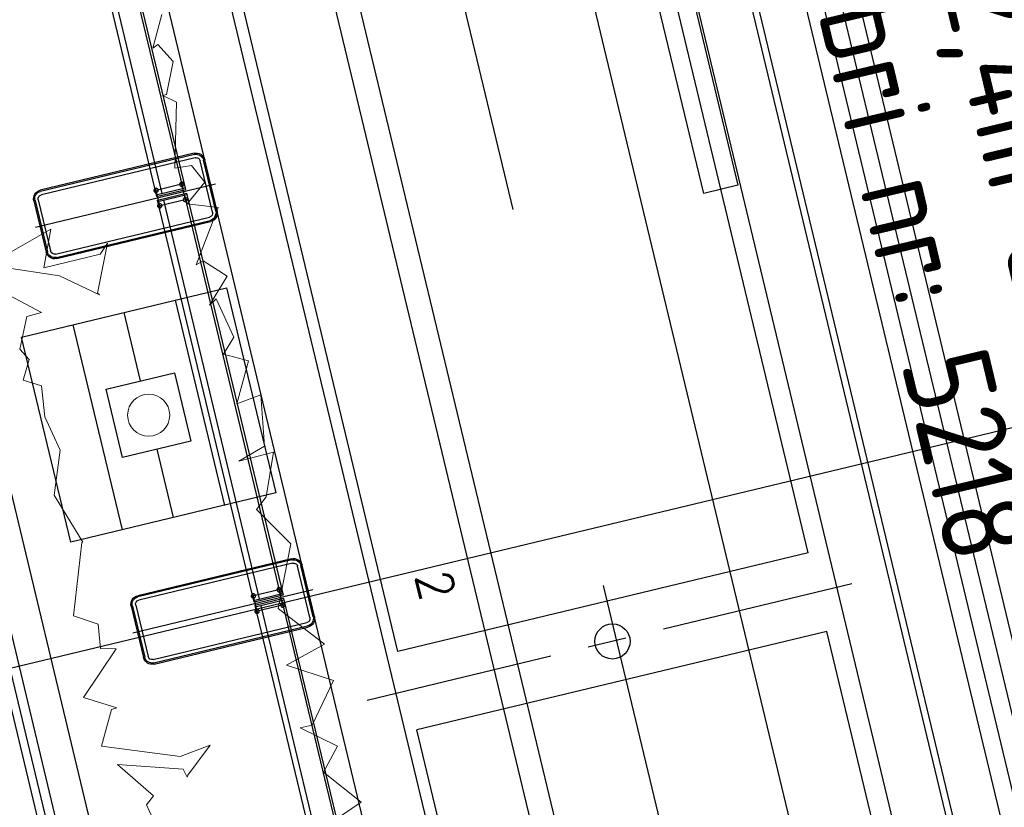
# Model space of a CAD drawing. Header units: millimetres. Extents: x 96940 to 101272, y 432237 to 434659.
# Tile 251 of 256: x 97309.81 to 97315.41, y 433523.45 to 433527.93. Entities that reach past the tile are written whole.
import ezdxf
from ezdxf.enums import TextEntityAlignment as Align

# ---------------------------------------------------------------- set-up
doc = ezdxf.new("R2010")
doc.units = ezdxf.units.MM
for name, pattern in [('CENTER', [35.225022, 22.015639, -4.403128, 4.403128, -4.403128]), ('DASHDOT', [25.4, 12.7, -6.35, 0, -6.35]), ('DASHED', [19.05, 12.7, -6.35])]:
    doc.linetypes.add(name, pattern=pattern)
for name, color, linetype in [('citadis', 7, 'Continuous'), ('NW_BOOM_LEIVORM', 3, 'Continuous'), ('NW_BOOMROOSTER_BGSV', 15, 'Continuous'), ('Ondergrond_Nieuw_IP', 8, 'Continuous'), ('R_BN_N_Halte_ABRI', 2, 'Continuous'), ('R_BN_N_Kabels_en_leidingen_maatvoering', 1, 'Continuous'), ('R_BN_T_N_Citadis', 2, 'Continuous'), ('R_BN_T_N_Halte_Blindengeleidelijn', 9, 'Continuous'), ('R_BN_T_N_Halte_Geleidepad_Markering-maatvoering', 1, 'Continuous'), ('R_BN_T_N_Halte_Hekwerk', 7, 'Continuous'), ('R_BN_T_N_Halte_Hekwerk over het hele perron', 7, 'Continuous'), ('R_BN_T_N_Halte_Perron', 7, 'Continuous'), ('R_BN_T_N_Halte_Perron-Maatvoering', 7, 'Continuous'), ('R_BN_T_N_Hartspoor', 1, 'CENTER'), ('R_BN_T_N_Kokersysteem_laagspanning', 2, 'DASHED'), ('R_BN_T_N_Kokersysteem_signaal', 2, 'DASHDOT'), ('R_BN_T_N_Spoor', 3, 'Continuous'), ('R_BN_T_N_Verkanting_Maatvoering', 7, 'Continuous'), ('R_BN_T_N_Verticaal alignement', 7, 'Continuous')]:
    doc.layers.add(name, color=color, linetype=linetype)
doc.styles.get("Standard").update_dxf_attribs({"font": 'romans.shx'})
doc.dimstyles.new('RET 1-500', dxfattribs={"dimtxt": 1, "dimasz": 1, "dimexe": 0.3, "dimexo": 0, "dimgap": 0.3, "dimtad": 1, "dimdec": 3, "dimzin": 1, "dimtxsty": 'Standard', "dimcen": 0, "dimclrd": 1, "dimclre": 1, "dimclrt": 7, "dimaunit": 2, "dimadec": 4, "dimazin": 0, "dimtfac": 1, "dimtdec": 3, "dimtofl": 0, "dimtmove": 0, "dimatfit": 0, "dimfxl": 1, "dimarcsym": 0})

# ---------------------------------------------------------------- blocks, each defined once
blk = doc.blocks.new('boomrooster model rijn 2')
at = {"color": 15, "linetype": 'ByBlock', "lineweight": -2, "ltscale": 0.5}
blk.add_line((97084.1739, 433637.3915), (97084.174, 433637.7912), dxfattribs=at)
for points in [[(97083.5734, 433636.591), (97083.5729, 433637.791), (97084.7729, 433637.7915), (97084.7734, 433636.5915), (97083.5734, 433636.591)], [(97083.9738, 433636.9917), (97083.974, 433637.3916), (97084.3738, 433637.3914), (97084.3737, 433636.9915)]]:
    blk.add_lwpolyline(points, close=True, dxfattribs=at)
for points in [[(97083.8743, 433636.591), (97083.8747, 433637.7915)], [(97084.4729, 433636.5914), (97084.4733, 433637.7914)], [(97084.1737, 433636.9916), (97084.1736, 433636.5912)]]:
    blk.add_lwpolyline(points, dxfattribs=at)
blk = doc.blocks.new('*U32')
at = {"layer": 'R_BN_T_N_Citadis', "color": 9, "linetype": 'CENTER', "ltscale": 0.05}
blk.add_line((-13.7958, -1.3997), (-13.7958, 1.4363), dxfattribs=at)
at = {"layer": 'R_BN_T_N_Citadis', "color": 9, "linetype": 'Continuous'}
for p, q in [((-18.05, 1.2), (-14.0255, 1.2)), ((-14.0255, -1.2), (-14.0255, 1.2)), ((-13.566, 1.2), (-7.781, 1.2)), ((-13.566, -1.2), (-13.566, 1.2)), ((-18.05, -1.2), (-14.0255, -1.2)), ((-13.566, -1.2), (-7.781, -1.2))]:
    blk.add_line(p, q, dxfattribs=at)
at = {"layer": 'R_BN_T_N_Citadis', "color": 9}
for p, q in [((-11.4391, -1.3), (-11.4391, -1.1)), ((-11.4391, -1.1), (-9.8912, -1.1)), ((-9.8912, -1.3), (-11.4391, -1.3))]:
    blk.add_line(p, q, dxfattribs=at)
blk.add_circle((-13.7958, 0), 0.1, dxfattribs=at)
at = {"layer": 'R_BN_T_N_Citadis', "color": 9, "linetype": 'Continuous', "width": 0.933333}
blk.add_text('2', height=0.2, rotation=180, dxfattribs=at).set_placement((-13.1702, 0.9037), align=Align.MIDDLE_LEFT)
blk = doc.blocks.new('FUNDERINGSVOET_KLEIN')
at = {"layer": 'R_BN_T_N_Halte_Hekwerk over het hele perron', "color": 1, "ltscale": 0.5}
for p, q in [((-0.15, 0), (0.15, 0)), ((-0.2, -0.95), (-0.2, -0.05)), ((-0.193, -0.95), (-0.193, -0.05)), ((-0.1737, -0.95), (-0.1737, -0.05)), ((-0.15, -0.007), (0.15, -0.007)), ((-0.15, -0.0263), (0.15, -0.0263)), ((0.1737, -0.05), (0.1737, -0.95)), ((0.193, -0.05), (0.193, -0.95)), ((0.2, -0.05), (0.2, -0.95)), ((0.15, -0.9737), (-0.15, -0.9737)), ((0.15, -0.993), (-0.15, -0.993)), ((0.15, -1), (-0.15, -1))]:
    blk.add_line(p, q, dxfattribs=at)
at = {"layer": 'R_BN_T_N_Halte_Hekwerk over het hele perron', "color": 1, "ltscale": 0.1}
for p, q in [((0, 0.0269), (0, -1.0262)), ((-0.06, -0.16), (0.06, -0.16)), ((-0.045, -0.145), (-0.045, -0.325)), ((0.045, -0.145), (0.045, -0.325)), ((-0.06, -0.31), (0.06, -0.31))]:
    blk.add_line(p, q, dxfattribs=at)
for centre in [(-0.045, -0.16), (0.045, -0.16), (-0.045, -0.31), (0.045, -0.31)]:
    blk.add_circle(centre, 0.012, dxfattribs=at)
at = {"layer": 'R_BN_T_N_Halte_Hekwerk over het hele perron', "color": 1, "ltscale": 0.5}
for centre, radius, start, end in [((-0.15, -0.05), 0.05, 90, 180), ((-0.15, -0.05), 0.043, 90, 180), ((-0.15, -0.05), 0.0237, 90, 180), ((0.15, -0.05), 0.05, 0, 90), ((0.15, -0.05), 0.043, 0, 90), ((0.15, -0.05), 0.0237, 0, 90), ((-0.15, -0.95), 0.05, 180, 270), ((-0.15, -0.95), 0.043, 180, 270), ((-0.15, -0.95), 0.0237, 180, 270), ((0.15, -0.95), 0.05, 270, 0), ((0.15, -0.95), 0.043, 270, 0), ((0.15, -0.95), 0.0237, 270, 0)]:
    blk.add_arc(centre, radius, start, end, dxfattribs=at)
blk = doc.blocks.new('*U35')
at = {"layer": 'R_BN_N_Halte_ABRI'}
blk.add_lwpolyline([(0, 0), (7.5, 0), (7.5, 2.4), (0, 2.4)], close=True, dxfattribs=at)
blk = doc.blocks.new('*D177')
at = {"layer": 'Defpoints', "color": 0, "transparency": 16777216}
for p in [(97296.6348, 433569.8182), (97251.8443, 433559.0453), (97321.432, 433466.7187)]:
    blk.add_point(p, dxfattribs=at)
at = {"layer": 'R_BN_T_N_Verkanting_Maatvoering', "color": 1, "lineweight": -2, "transparency": 16777216}
for p, q in [((97296.6348, 433569.8182), (97251.5526, 433558.9751)), ((97276.4076, 433456.9181), (97252.0781, 433558.073)), ((97321.432, 433466.7187), (97276.3498, 433455.8757))]:
    blk.add_line(p, q, dxfattribs=at)
at = {"layer": 'R_BN_T_N_Verkanting_Maatvoering', "color": 1, "transparency": 16777216}
for points in [[(97252.2402, 433558.112), (97251.9161, 433558.034), (97251.8443, 433559.0453)], [(97276.5696, 433456.9571), (97276.2455, 433456.8791), (97276.6414, 433455.9458)]]:
    blk.add_solid(points, dxfattribs=at)
at = {"layer": 'R_BN_T_N_Verkanting_Maatvoering', "color": 7, "transparency": 16777216, "insert": (97262.7953, 433517.6477), "char_height": 1, "attachment_point": 5, "rotation": 283.5237}
blk.add_mtext('In deze zone 1cm verkanting toepassen', dxfattribs=at)
blk = doc.blocks.new('*D318')
at = {"layer": 'Defpoints', "color": 0, "transparency": 16777216}
for p in [(97307.9754, 433573.1282), (97332.3871, 433507.0067), (97324.3197, 433505.0693)]:
    blk.add_point(p, dxfattribs=at)
at = {"layer": 'R_BN_T_N_Halte_Perron-Maatvoering', "color": 1, "lineweight": -2, "transparency": 16777216}
for p, q in [((97307.9754, 433573.1282), (97316.0428, 433575.0655)), ((97324.3197, 433505.0693), (97332.3871, 433507.0067))]:
    blk.add_line(p, q, dxfattribs=at)
at = {"layer": 'R_BN_T_N_Halte_Perron-Maatvoering', "color": 1, "lineweight": 9, "transparency": 16777216}
blk.add_line((97316.1012, 433574.8225), (97332.3287, 433507.2498), dxfattribs=at)
at = {"layer": 'R_BN_T_N_Halte_Perron-Maatvoering', "color": 1, "transparency": 16777216}
for points in [[(97316.1417, 433574.8322), (97316.0606, 433574.8127), (97316.0428, 433575.0655)], [(97332.3692, 433507.2595), (97332.2882, 433507.24), (97332.3871, 433507.0067)]]:
    blk.add_solid(points, dxfattribs=at)
at = {"layer": 'R_BN_T_N_Halte_Perron-Maatvoering', "color": 7, "transparency": 16777216, "insert": (97324.0374, 433542.9531), "char_height": 0.35, "attachment_point": 5, "rotation": 283.5038}
blk.add_mtext('70.00', dxfattribs=at)
blk = doc.blocks.new('*D370')
at = {"layer": 'Defpoints', "color": 0, "transparency": 16777216}
for p in [(97311.1803, 433540.9402), (97320.0414, 433504.0419), (97317.6391, 433503.465)]:
    blk.add_point(p, dxfattribs=at)
at = {"layer": 'R_BN_T_N_Halte_Geleidepad_Markering-maatvoering', "color": 1, "lineweight": -2, "transparency": 16777216}
for p, q in [((97311.1803, 433540.9402), (97308.778, 433540.3633)), ((97308.8364, 433540.1202), (97317.5808, 433503.7081)), ((97320.0414, 433504.0419), (97317.6391, 433503.465))]:
    blk.add_line(p, q, dxfattribs=at)
at = {"layer": 'R_BN_T_N_Halte_Geleidepad_Markering-maatvoering', "color": 1, "transparency": 16777216}
for points in [[(97308.8769, 433540.1299), (97308.7959, 433540.1105), (97308.778, 433540.3633)], [(97317.6213, 433503.7178), (97317.5402, 433503.6983), (97317.6391, 433503.465)]]:
    blk.add_solid(points, dxfattribs=at)
at = {"layer": 'R_BN_T_N_Halte_Geleidepad_Markering-maatvoering', "color": 7, "transparency": 16777216, "insert": (97313.8365, 433520.62), "char_height": 0.35, "attachment_point": 5, "rotation": 283.5038}
blk.add_mtext('37,95', dxfattribs=at)
blk = doc.blocks.new('*D432')
at = {"layer": 'Defpoints', "color": 0, "transparency": 16777216}
for p in [(97305.8032, 433539.6489), (97313.3314, 433508.3007), (97310.9253, 433507.7229)]:
    blk.add_point(p, dxfattribs=at)
at = {"layer": 'R_BN_T_N_Halte_Geleidepad_Markering-maatvoering', "color": 1, "lineweight": -2, "transparency": 16777216}
for p, q in [((97305.8032, 433539.6489), (97303.397, 433539.071)), ((97303.4554, 433538.828), (97310.8669, 433507.966)), ((97313.3314, 433508.3007), (97310.9253, 433507.7229))]:
    blk.add_line(p, q, dxfattribs=at)
at = {"layer": 'R_BN_T_N_Halte_Geleidepad_Markering-maatvoering', "color": 1, "transparency": 16777216}
for points in [[(97303.4959, 433538.8377), (97303.4149, 433538.8182), (97303.397, 433539.071)], [(97310.9074, 433507.9757), (97310.8264, 433507.9562), (97310.9253, 433507.7229)]]:
    blk.add_solid(points, dxfattribs=at)
at = {"layer": 'R_BN_T_N_Halte_Geleidepad_Markering-maatvoering', "color": 7, "transparency": 16777216, "insert": (97310.1052, 433512.4581), "char_height": 0.35, "attachment_point": 5, "rotation": 283.5038}
blk.add_mtext('32,24', dxfattribs=at)
blk = doc.blocks.new('*D544')
at = {"layer": 'Defpoints', "color": 0, "transparency": 16777216}
for p in [(97312.9963, 433539.3735), (97327.5939, 433525.3958), (97316.966, 433522.8435)]:
    blk.add_point(p, dxfattribs=at)
at = {"layer": 'R_BN_N_Kabels_en_leidingen_maatvoering', "color": 1, "lineweight": -2, "transparency": 16777216}
for p, q in [((97312.9963, 433539.3735), (97323.6243, 433541.9258)), ((97323.706, 433541.5855), (97327.5122, 433525.7361)), ((97316.966, 433522.8435), (97327.5939, 433525.3958))]:
    blk.add_line(p, q, dxfattribs=at)
at = {"layer": 'R_BN_N_Kabels_en_leidingen_maatvoering', "color": 1, "transparency": 16777216}
for points in [[(97323.7627, 433541.5991), (97323.6493, 433541.5719), (97323.6243, 433541.9258)], [(97327.5689, 433525.7498), (97327.4555, 433525.7225), (97327.5939, 433525.3958)]]:
    blk.add_solid(points, dxfattribs=at)
at = {"layer": 'R_BN_N_Kabels_en_leidingen_maatvoering', "color": 7, "transparency": 16777216, "insert": (97327.0328, 433530.7098), "char_height": 1, "attachment_point": 5, "rotation": 283.5038}
blk.add_mtext('17,00', dxfattribs=at)
blk = doc.blocks.new('*D545')
at = {"layer": 'Defpoints', "color": 0, "transparency": 16777216}
for p in [(97312.819, 433539.0841), (97329.3629, 433525.5738), (97316.7887, 433522.5541)]:
    blk.add_point(p, dxfattribs=at)
at = {"layer": 'R_BN_N_Kabels_en_leidingen_maatvoering', "color": 1, "lineweight": -2, "transparency": 16777216}
for p, q in [((97312.819, 433539.0841), (97325.3932, 433542.1038)), ((97325.475, 433541.7635), (97329.2812, 433525.9141)), ((97316.7887, 433522.5541), (97329.3629, 433525.5738))]:
    blk.add_line(p, q, dxfattribs=at)
at = {"layer": 'R_BN_N_Kabels_en_leidingen_maatvoering', "color": 1, "transparency": 16777216}
for points in [[(97325.5317, 433541.7771), (97325.4182, 433541.7499), (97325.3932, 433542.1038)], [(97329.3379, 433525.9278), (97329.2245, 433525.9005), (97329.3629, 433525.5738)]]:
    blk.add_solid(points, dxfattribs=at)
at = {"layer": 'R_BN_N_Kabels_en_leidingen_maatvoering', "color": 7, "transparency": 16777216, "insert": (97327.9906, 433534.2658), "char_height": 1, "attachment_point": 5, "rotation": 283.5038}
blk.add_mtext('17,00', dxfattribs=at)

msp = doc.modelspace()

# ---------------------------------------------------------------- hatches: boundary and pattern name
at = {"layer": 'Ondergrond_Nieuw_IP'}
h = msp.add_hatch(dxfattribs=at)
h.set_pattern_fill('DSV5_19', color=256, scale=0.5, style=0)
h.set_pattern_definition([(160.346175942, (0.4395, 0.23445), (-4.499999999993, 1.499999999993), [0.17415, -22.124953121]), (57.99461679, (0.1875, 1.10155), (4.49999999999, 7.500000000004), [0.221115, -13.929856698]), (139.76364169, (1.3761, 1.23405), (-9.000000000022, 7.499999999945), [0.1512, -25.392879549]), (90, (1.376, 1.0564), (-1.5, 9e-17), [0.177555, -1.322445]), (5.856013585, (1.15425, 0.498), (43.4999999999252, 4.5000000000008), [0.22965, -58.5772373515]), (102.200468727, (1.44735, 0.22275), (-7.4999999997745, 34.5000000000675), [0.3057, -56.4767796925]), (130.601294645, (0.94335, 0.3516), (-1.5, 1.5), [0.162, -13.667316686]), (114.44395478, (0.7676, 1.1074), (-1.499999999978, 3.00000000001), [0.2124, -17.9121689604]), (155.376435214, (0.67965, 1.3008), (-16.499999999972, 7.49999999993), [0.15465, -39.446486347]), (28.810793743, (1.1985, 0.9588), (13.499999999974, 7.499999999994), [0.202635, -34.0355016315]), (173.884496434, (0.6328, 0.8965), (-28.499999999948, 2.999999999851), [0.33, -41.910383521]), (157.166345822, (0.3339, 0.08763), (-17.99999999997, 7.500000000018), [0.19695, -30.726342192]), (11.309932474, (0.7207, 0.45117), (6, 1.5), [0.11951, -7.5290192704]), (17.878696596, (0.30465, 1.2891), (4.4999999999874, 1.500000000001), [0.24645, -48.6130424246]), (154.653824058, (1.1985, 0.9588), (-25.49999999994, 12.000000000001), [0.1866, -31.3490940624]), (175.601294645, (1.09575, 0.3399), (-1.499999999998, 4e-14), [0.15285, -19.4047572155]), (40.601294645, (0.6387, 0.8907), (1.499999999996, 1.5), [0.108045, -13.721271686]), (51.842773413, (1.03125, 1.04535), (10.499999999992, 13.500000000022), [0.3639, -26.342840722]), (72.255328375, (0.72075, 0.9609), (10.499999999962, 32.999999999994), [0.15375, -39.219464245]), (54.162347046, (0.33405, 0.087885), (7.499999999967, 10.499999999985), [0.18045, -33.124954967]), (69.44395478, (0.54495, 0.10547), (1.499999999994, 4.500000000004), [0.25035, -12.565655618]), (69.67686317, (1.09575, 0.3399), (10.4999999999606, 28.4999999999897), [0.16875, -43.0197901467]), (21.447736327, (1.16595, 0.11133), (7.499999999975, 3.0000000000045), [0.30255, -44.8222768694]), (9.46232221, (0.8847, 0.06445), (7.5, 1.5), [0.28515, -8.8389937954]), (51.709836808, (0.63285, 0.3399), (16.4999999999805, 21.000000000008), [0.14184, -36.1693153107]), (124.508522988, (0.3045, 0.9315), (-13.500000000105, 19.499999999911), [0.2064, -28.9183317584]), (47.489552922, (0.1524, 0.1641), (14.999999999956, 16.50000000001), [0.18255, -24.235680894]), (173.018942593, (0.88485, 0.064575), (-61.4999999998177, 7.500000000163), [0.33645, -73.712520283])])
h.paths.add_polyline_path([(97330.26984, 433506.62984), (97346.51407, 433510.53089), (97346.30391, 433511.40601), (97330.9348, 433507.71512), (97310.85477, 433591.32985, -0.0596941), (97309.22114, 433605.2962), (97308.95039, 433605.17041, -0.0039806), (97308.32141, 433604.88426, 0.0579611), (97309.97965, 433591.11969)])

# ---------------------------------------------------------------- linework, layer by layer
at = {"layer": 'NW_BOOM_LEIVORM', "color": 15, "linetype": 'Continuous', "lineweight": 13}
for p, q in [((97310.56899, 433527.77023), (97310.62048, 433527.9622)), ((97310.59833, 433527.79158), (97310.56899, 433527.77023)), ((97310.68556, 433527.69461), (97310.59833, 433527.79158)), ((97310.64756, 433527.50696), (97310.68556, 433527.69461)), ((97310.62563, 433527.50111), (97310.64756, 433527.50696)), ((97310.62563, 433527.50111), (97310.70452, 433527.46373)), ((97310.70452, 433527.46373), (97310.69401, 433527.08828)), ((97310.69401, 433527.08828), (97310.78914, 433527.10351)), ((97310.78914, 433527.10351), (97310.8653, 433527.00826)), ((97310.8653, 433527.00826), (97310.76443, 433526.88571)), ((97310.9421, 433526.86409), (97310.76443, 433526.88571)), ((97310.81578, 433526.53817), (97310.9421, 433526.86409)), ((97309.99013, 433526.7409), (97309.71104, 433526.58135)), ((97309.99013, 433526.7409), (97309.94951, 433526.5215)), ((97310.25549, 433526.37715), (97310.31115, 433526.66179)), ((97310.26936, 433526.59907), (97310.31115, 433526.66179)), ((97309.94951, 433526.5215), (97310.26936, 433526.59907)), ((97310.81578, 433526.53817), (97310.8564, 433526.56139)), ((97310.8564, 433526.56139), (97310.99209, 433526.47412)), ((97309.71368, 433526.52431), (97310.03941, 433526.47633)), ((97310.03941, 433526.47633), (97310.2656, 433526.36703)), ((97310.99209, 433526.47412), (97310.89117, 433526.3089)), ((97309.93639, 433526.26791), (97309.68446, 433526.40022)), ((97310.2656, 433526.36703), (97310.25549, 433526.37715)), ((97310.89117, 433526.3089), (97310.93047, 433526.34444)), ((97310.93047, 433526.34444), (97311.02964, 433526.12745)), ((97309.93639, 433526.26791), (97309.8519, 433526.24537)), ((97309.8519, 433526.24537), (97309.8139, 433526.05771)), ((97311.02964, 433526.12745), (97310.97118, 433526.02972)), ((97309.8139, 433526.05771), (97309.86628, 433525.99948)), ((97311.11354, 433525.99161), (97310.97118, 433526.02972)), ((97309.83252, 433525.88314), (97309.86628, 433525.99948)), ((97311.04812, 433525.74771), (97311.11354, 433525.99161)), ((97309.93597, 433525.85011), (97309.83252, 433525.88314)), ((97309.93597, 433525.85011), (97309.95458, 433525.67431)), ((97311.04812, 433525.74771), (97311.1843, 433525.79874)), ((97311.1843, 433525.79874), (97311.2059, 433525.50604)), ((97309.95458, 433525.67431), (97310.04234, 433525.484)), ((97310.04234, 433525.484), (97310.00765, 433525.22718)), ((97311.2059, 433525.50604), (97311.05982, 433525.42171)), ((97311.25594, 433525.47211), (97311.05982, 433525.42171)), ((97311.21427, 433525.2177), (97311.25594, 433525.47211)), ((97310.00765, 433525.22718), (97310.17086, 433524.96077)), ((97311.15928, 433525.1462), (97311.21427, 433525.2177)), ((97311.15928, 433525.1462), (97311.35457, 433524.95082)), ((97310.11741, 433524.54123), (97310.16587, 433524.95819)), ((97310.16587, 433524.95819), (97310.17086, 433524.96077)), ((97311.35457, 433524.95082), (97311.28257, 433524.58269)), ((97311.54669, 433524.3794), (97311.28257, 433524.58269)), ((97310.25884, 433524.49407), (97310.11741, 433524.54123)), ((97310.27102, 433524.35599), (97310.25884, 433524.49407)), ((97310.36015, 433524.35387), (97310.17609, 433524.07765)), ((97310.36015, 433524.35387), (97310.27102, 433524.35599)), ((97311.33025, 433524.26091), (97311.54669, 433524.3794)), ((97311.59748, 433524.17312), (97311.33025, 433524.26091)), ((97311.47535, 433523.91928), (97311.59748, 433524.17312)), ((97310.17609, 433524.07765), (97310.36397, 433524.0175)), ((97310.36397, 433524.0175), (97310.33419, 433524.00782)), ((97310.33419, 433524.00782), (97310.27705, 433523.79998)), ((97311.40808, 433523.90349), (97311.47535, 433523.91928)), ((97311.62109, 433523.80039), (97311.40808, 433523.90349)), ((97310.27705, 433523.79998), (97310.7246, 433523.74054)), ((97310.7246, 433523.74054), (97310.89527, 433523.80502)), ((97310.89527, 433523.80502), (97310.76831, 433523.63566)), ((97311.54016, 433523.65184), (97311.62109, 433523.80039)), ((97310.36956, 433523.69564), (97310.74282, 433523.66912)), ((97310.57418, 433523.5171), (97310.36956, 433523.69564)), ((97310.74282, 433523.66912), (97310.76553, 433523.62292)), ((97310.76831, 433523.63566), (97310.76553, 433523.62292)), ((97311.54016, 433523.65184), (97311.75463, 433523.48094)), ((97310.53425, 433523.46605), (97310.57418, 433523.5171)), ((97310.61289, 433523.29021), (97310.53425, 433523.46605)), ((97311.75463, 433523.48094), (97311.53744, 433523.3328))]:
    msp.add_line(p, q, dxfattribs=at)
msp.add_circle((97310.54581, 433525.6833), 0.11975, dxfattribs=at)
at = {"layer": 'R_BN_T_N_Halte_Blindengeleidelijn', "ltscale": 0.01}
for p, q in [((97318.68952, 433510.95587), (97305.63236, 433565.32683)), ((97318.59229, 433510.93252), (97311.37474, 433540.98689)), ((97318.40704, 433510.84742), (97311.18027, 433540.94019)), ((97318.50427, 433510.87077), (97311.27751, 433540.96354)), ((97306.09486, 433539.71893), (97313.61389, 433508.40916)), ((97305.99762, 433539.69558), (97313.51665, 433508.38581))]:
    msp.add_line(p, q, dxfattribs=at)
at = {"layer": 'R_BN_T_N_Halte_Hekwerk', "color": 7}
for p, q in [((97310.19503, 433529.2405), (97310.7397, 433526.97248)), ((97310.62302, 433526.94446), (97310.07835, 433529.21248)), ((97310.58898, 433526.93629), (97310.75428, 433526.97599)), ((97310.76362, 433526.93709), (97310.59832, 433526.8974)), ((97310.74904, 433526.93359), (97311.2937, 433524.66557)), ((97311.17702, 433524.63755), (97310.63236, 433526.90557)), ((97311.14299, 433524.62938), (97311.30829, 433524.66908)), ((97311.31763, 433524.63018), (97311.15233, 433524.59049)), ((97311.73102, 433522.33064), (97311.18636, 433524.59866)), ((97311.30304, 433524.62668), (97311.8477, 433522.35866))]:
    msp.add_line(p, q, dxfattribs=at)
for points in [[(97310.75662, 433526.96626), (97310.20728, 433529.25373), (97310.04198, 433529.21403), (97310.59132, 433526.92657)], [(97311.14532, 433524.61966), (97310.59599, 433526.90712), (97310.76129, 433526.94682), (97311.31062, 433524.65935)], [(97311.86462, 433522.35244), (97311.31529, 433524.63991), (97311.14999, 433524.60021), (97311.69932, 433522.31275)]]:
    msp.add_lwpolyline(points, close=True, dxfattribs=at)
at = {"layer": 'R_BN_T_N_Halte_Perron'}
for p, q in [((97319.74968, 433503.97182), (97303.40538, 433572.03068)), ((97319.45797, 433503.90177), (97303.11367, 433571.96062)), ((97316.9493, 433503.29931), (97300.605, 433571.35817)), ((97316.60898, 433503.21758), (97300.26467, 433571.27644))]:
    msp.add_line(p, q, dxfattribs=at)
at = {"layer": 'R_BN_T_N_Hartspoor', "ltscale": 0.5}
msp.add_line((97324.95742, 433475.47727), (97296.44493, 433594.20539), dxfattribs=at)
at = {"layer": 'R_BN_T_N_Kokersysteem_laagspanning', "ltscale": 0.3}
msp.add_line((97298.69003, 433571.41263), (97315.24502, 433502.38147), dxfattribs=at)
at = {"layer": 'R_BN_T_N_Kokersysteem_signaal', "color": 2, "linetype": 'DASHDOT', "ltscale": 0.3}
msp.add_line((97298.45665, 433571.35666), (97315.01163, 433502.3255), dxfattribs=at)
at = {"layer": 'R_BN_T_N_Spoor'}
for p, q in [((97300.21887, 433581.56307), (97323.88214, 433483.02751)), ((97298.82354, 433581.22798), (97322.48681, 433482.69242))]:
    msp.add_line(p, q, dxfattribs=at)
at = {"layer": 'R_BN_T_N_Verticaal alignement', "color": 1}
msp.add_lwpolyline([(97280.94567, 433517.32652), (97329.09908, 433528.89054)], dxfattribs=at)

# ---------------------------------------------------------------- block references
at = {"layer": 'citadis', "color": 3, "linetype": 'Continuous', "ltscale": 0.05, "rotation": 103.5038322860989}
msp.add_blockref('*U32', (97309.96335, 433537.81028), dxfattribs=at)
at = {"layer": 'NW_BOOMROOSTER_BGSV', "rotation": 193.4794364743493}
msp.add_blockref('boomrooster model rijn 2', (90641.15149, 877847.71731), dxfattribs=at)
at = {"layer": 'R_BN_N_Halte_ABRI', "color": 1, "rotation": 103.5038322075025}
msp.add_blockref('*U35', (97317.58872, 433523.39782), dxfattribs=at)
at = {"layer": 'R_BN_T_N_Halte_Hekwerk over het hele perron', "xscale": -1, "rotation": 283.5038322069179}
for p in [(97310.89995, 433526.9904), (97311.45395, 433524.68349)]:
    msp.add_blockref('FUNDERINGSVOET_KLEIN', p, dxfattribs=at)

# ---------------------------------------------------------------- texts
at = {"layer": 'R_BN_N_Halte_ABRI', "color": 6, "linetype": 'Continuous', "ltscale": 0.05, "insert": (97315.54324, 433528.24097), "char_height": 0.5, "width": 28.9225442, "attachment_point": 1, "rotation": 283.38109}
msp.add_mtext('{\\Fiso|c0;\\C7;2,4m dak}', dxfattribs=at)
at = {"layer": 'R_BN_T_N_Halte_Perron-Maatvoering', "insert": (97314.76209, 433528.40365), "char_height": 0.5, "width": 28.9225442, "attachment_point": 1, "rotation": 283.38109}
msp.add_mtext('{\\Fiso|c0;\\C7;abri nr: 5218}', dxfattribs=at)

# ---------------------------------------------------------------- dimensions: what is measured, and where the dimension line sits
at = {"layer": 'R_BN_N_Kabels_en_leidingen_maatvoering', "color": 1}
for base, p1, p2, angle, picture, middle in [((97329.36292, 433525.57382), (97312.81898, 433539.08413), (97316.78866, 433522.55411), 283.50385, '*D545', (97327.31454, 433534.10343)), ((97327.59394, 433525.39582), (97312.99631, 433539.37354), (97316.96598, 433522.84352), 283.50383, '*D544', (97326.35678, 433530.54742))]:
    dim = msp.add_linear_dim(base=base, p1=p1, p2=p2, angle=angle, dimstyle='RET 1-500', override={"dimasz": 0.35, "dimexe": 0, "dimgap": 0.1, "dimdec": 2, "dimzin": 0, "dimtofl": 1, "dimatfit": 2}, dxfattribs=at)
    dim.commit()
    dim.dimension.update_dxf_attribs({"geometry": picture, "text_midpoint": middle, "dimtype": 161})
at = {"layer": 'R_BN_T_N_Halte_Geleidepad_Markering-maatvoering', "color": 1}
for base, p1, p2, picture, middle in [((97317.63914, 433503.46497), (97311.18027, 433540.94019), (97320.04139, 433504.04187), '*D370', (97313.53665, 433520.54805)), ((97310.92527, 433507.72287), (97305.80315, 433539.64888), (97313.3314, 433508.3007), '*D432', (97309.80539, 433512.38615))]:
    dim = msp.add_linear_dim(base=base, p1=p1, p2=p2, angle=283.50383, dimstyle='RET 1-500', override={"dimtxt": 0.35, "dimasz": 0.25, "dimexe": 0, "dimgap": 0.1, "dimdec": 2, "dimzin": 0, "dimtofl": 1, "dimatfit": 2}, dxfattribs=at)
    dim.commit()
    dim.dimension.update_dxf_attribs({"geometry": picture, "text_midpoint": middle, "dimtype": 161})
at = {"layer": 'R_BN_T_N_Halte_Perron-Maatvoering'}
dim = msp.add_linear_dim(base=(97332.38708, 433507.00668), p1=(97307.97544, 433573.12818), p2=(97324.31974, 433505.06932), angle=283.50383, text='70.00', dimstyle='RET 1-500', override={"dimtxt": 0.35, "dimasz": 0.25, "dimexe": 0, "dimgap": 0.1, "dimdec": 2, "dimzin": 0, "dimtofl": 1, "dimatfit": 2, "dimlwd": 9}, dxfattribs=at)
dim.commit()
dim.dimension.update_dxf_attribs({"geometry": '*D318', "text_midpoint": (97323.76999, 433542.88888), "dimtype": 161})
at = {"layer": 'R_BN_T_N_Verkanting_Maatvoering'}
dim = msp.add_linear_dim(base=(97251.84429, 433559.04529), p1=(97321.43199, 433466.71869), p2=(97296.63485, 433569.81816), angle=103.52372, text='In deze zone 1cm verkanting toepassen', dimstyle='RET 1-500', override={"dimdec": 0, "dimtofl": 1}, dxfattribs=at)
dim.commit()
dim.dimension.update_dxf_attribs({"geometry": '*D177', "text_midpoint": (97261.85547, 433517.42168), "dimtype": 161})

doc.saveas('drawing.dxf')
